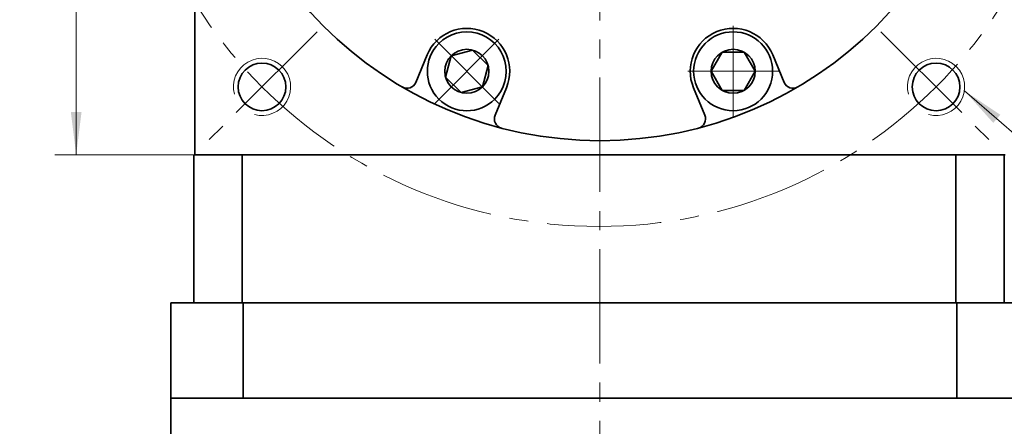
# Model space of a CAD drawing. Header units: millimetres. Extents: x 2999 to 3633, y -147 to 315.
# Tile 5 of 8: x 3336 to 3439, y 127 to 170. Entities that reach past the tile are written whole.
import ezdxf

# ---------------------------------------------------------------- set-up
doc = ezdxf.new("R2010")
doc.units = ezdxf.units.MM
doc.set_wipeout_variables(frame=1)
doc.linetypes.add('点画线', pattern=[18, 12, -2, 2, -2])
doc.layers.get('0').update_dxf_attribs({"lineweight": 35})
for name, color, linetype, lineweight in [('EB0', 7, 'Continuous', 35), ('中心线层', 1, '点画线', 18), ('尺寸线层', 3, 'Continuous', 18), ('粗实线层', 7, 'Continuous', 35)]:
    doc.layers.add(name, color=color, linetype=linetype, lineweight=lineweight)
doc.styles.add('标准', font='txt', dxfattribs={"width": 0.667})
doc.dimstyles.new('a4-1-1', dxfattribs={"dimtxt": 3, "dimasz": 3, "dimexe": 1.5, "dimexo": 0, "dimgap": 0.5, "dimtad": 1, "dimdec": 3, "dimdsep": 46, "dimtxsty": '标准', "dimblk": '_CAXARROW', "dimcen": 0, "dimdle": 6, "dimazin": 2, "dimtfac": 0.707107, "dimtdec": 3, "dimtix": 1, "dimtmove": 2, "dimatfit": 3, "dimfxl": 0, "dimfrac": 2, "dimtolj": 1, "dimarcsym": 0})

# ---------------------------------------------------------------- blocks, each defined once
blk = doc.blocks.new('*X18')
at = {"layer": '尺寸线层', "linetype": 'Continuous'}
for points in [[(3341.51, 240.46), (3342.07, 235.96), (3340.95, 235.96)], [(3341.51, 155.46), (3342.07, 159.96), (3340.95, 159.96)]]:
    blk.add_hatch(color=0, dxfattribs=at).paths.add_polyline_path(points, flags=0)
at = {"layer": '尺寸线层', "color": 0, "linetype": 'Continuous'}
for p, q in [((3353.96, 240.46), (3339.26, 240.46)), ((3341.51, 240.46), (3341.51, 155.46)), ((3353.96, 155.46), (3339.26, 155.46))]:
    blk.add_line(p, q, dxfattribs=at)
at = {"layer": '尺寸线层', "color": 0, "insert": (3338.54, 197.96), "char_height": 4.5, "width": 9, "attachment_point": 5, "rotation": 90, "line_spacing_factor": 1.15057, "style": '标准'}
blk.add_mtext('\\T1.1;85', dxfattribs=at)
blk = doc.blocks.new('_CAXARROW')
blk.add_hatch(color=0).paths.add_polyline_path([(0, 0), (-1, 0.125), (-1, -0.125)], flags=0)
blk = doc.blocks.new('*X20')
at = {"layer": '尺寸线层', "linetype": 'Continuous'}
blk.add_hatch(color=0, dxfattribs=at).paths.add_polyline_path([(-8.63, 6.42), (-4.86, 3.89), (-5.6, 3.04)], flags=0)
at = {"layer": '尺寸线层', "color": 0, "linetype": 'Continuous'}
blk.add_line((-8.63, 6.42), (-1.23, 0), dxfattribs=at)
at = {"layer": '尺寸线层', "color": 0}
for p, q in [((-1.23, 0), (0, 0)), ((0, 0), (17.35, 0)), ((0, 0), (0, 0))]:
    blk.add_line(p, q, dxfattribs=at)
at = {"layer": '尺寸线层', "color": 0, "insert": (2.25, 0.9), "char_height": 4.5, "width": 30.2032, "attachment_point": 7, "line_spacing_factor": 1.15057, "style": '标准'}
blk.add_mtext('\\T1.1;4-M6x12', dxfattribs=at)
blk = doc.blocks.new('*X21')
at = {"layer": '中心线层', "linetype": '点画线', "lineweight": 18}
for p, q in [((0, -4.76), (0, 4.76)), ((-4.76, 0), (4.76, 0))]:
    blk.add_line(p, q, dxfattribs=at)
at = {"layer": '粗实线层'}
for p, q in [((-2.31, 0), (-1.15, 2)), ((-1.15, 2), (1.15, 2)), ((2.31, 0), (1.15, 2)), ((2.31, 0), (1.15, 2)), ((-2.31, 0), (-1.15, -2)), ((2.31, 0), (1.15, -2)), ((-1.15, -2), (1.15, -2))]:
    blk.add_line(p, q, dxfattribs=at)
blk.add_circle((0, 0), 2.31, dxfattribs=at)
for start, end in [(0, 180), (180, 360)]:
    blk.add_arc((0, 0), 4.14, start, end, dxfattribs=at)

msp = doc.modelspace()

# ---------------------------------------------------------------- linework, layer by layer
at = {"color": 7, "linetype": 'Continuous', "lineweight": 0}
for centre in [(3361.001, 162.6008), (3361.001, 162.6008), (3431.7117, 162.6008), (3431.7117, 162.6008)]:
    msp.add_arc(centre, 3, 255, 195, dxfattribs=at)
at = {"layer": 'EB0'}
for p, q in [((3441.4554, 139.9566), (3351.4554, 139.9566)), ((3351.4554, 139.9566), (3351.4554, 129.9566)), ((3441.4554, 129.9566), (3351.4554, 129.9566)), ((3351.4554, 129.9566), (3351.4554, 95.4566))]:
    msp.add_line(p, q, dxfattribs=at)
at = {"layer": '中心线层'}
for p, q in [((3396.4554, 7.5734), (3396.4554, 250.1424)), ((3366.7811, 168.3809), (3355.1208, 156.7206)), ((3425.9316, 168.3809), (3437.5919, 156.7206))]:
    msp.add_line(p, q, dxfattribs=at)
msp.add_circle((3396.3564, 197.9562), 50, dxfattribs=at)
at = {"layer": '粗实线层'}
for p, q in [((3353.9554, 240.4562), (3353.9554, 155.4562)), ((3378.3299, 165.9566), (3377.1359, 163.0741)), ((3414.5808, 165.9566), (3415.7748, 163.0741)), ((3386.6449, 162.5125), (3385.4509, 159.6299)), ((3406.2658, 162.5125), (3407.4598, 159.6299)), ((3353.8564, 139.9566), (3353.8564, 155.4562)), ((3353.9554, 155.4562), (3438.9554, 155.4562)), ((3358.9241, 139.9566), (3358.9241, 155.4562)), ((3433.7886, 139.9566), (3433.7886, 155.4562)), ((3438.8564, 139.9566), (3438.8564, 155.4562)), ((3353.8564, 139.9566), (3438.8564, 139.9566)), ((3359.0231, 139.9566), (3359.0231, 129.9566)), ((3433.8876, 139.9566), (3433.8876, 129.9566))]:
    msp.add_line(p, q, dxfattribs=at)
for centre, radius in [((3396.4554, 197.9562), 41), ((3361.001, 162.6008), 2.5), ((3431.7117, 162.6008), 2.5)]:
    msp.add_circle(centre, radius, dxfattribs=at)
for centre, radius, start, end in [((3382.4874, 164.2346), 4.5, 337.5, 157.5), ((3410.4233, 164.2346), 4.5, 22.5, 202.5), ((3376.2121, 163.4567), 1, 239.596884, 337.49996), ((3416.6986, 163.4567), 1, 202.50004, 300.403116), ((3386.3747, 159.2472), 1, 157.50004, 255.403116), ((3406.536, 159.2472), 1, 284.596884, 22.49996)]:
    msp.add_arc(centre, radius, start, end, dxfattribs=at)

# ---------------------------------------------------------------- block references
at = {"layer": '尺寸线层'}
msp.add_blockref('*X20', (3443.3111, 155.7815), dxfattribs=at)

# ---------------------------------------------------------------- dimensions: what is measured, and where the dimension line sits
dim = msp.add_linear_dim(base=(3341.5116, 155.4562), p1=(3353.9554, 240.4562), p2=(3353.9554, 155.4562), angle=270, dimstyle='a4-1-1', override={"dimsah": 1, "dimtfill": 1, "dimtzin": 8}, dxfattribs=at)
dim.commit()
dim.dimension.update_dxf_attribs({"geometry": '*X18', "text_midpoint": (3338.5359, 197.9562)})

# ---------------------------------------------------------------- next in the draw order: wipeouts: each hides what was drawn before it
for points in [[(3379.56, 167.162), (3379.5429, 167.1448), (3379.5259, 167.1275), (3379.509, 167.1101), (3379.4922, 167.0926), (3379.4755, 167.0749), (3379.4589, 167.0572), (3379.4424, 167.0394), (3379.426, 167.0216), (3379.4097, 167.0036), (3379.3935, 166.9855), (3379.3775, 166.9673), (3379.3615, 166.949), (3379.3457, 166.9307), (3379.3299, 166.9122), (3379.3143, 166.8937), (3379.2987, 166.875), (3379.2833, 166.8563), (3379.268, 166.8375), (3379.2528, 166.8185), (3379.2377, 166.7995), (3379.2227, 166.7805), (3379.2079, 166.7613), (3379.1931, 166.742), (3379.1785, 166.7227), (3379.164, 166.7032), (3379.1496, 166.6837), (3379.1353, 166.6641), (3379.1211, 166.6444), (3379.107, 166.6246), (3379.0931, 166.6048), (3379.0931, 166.6048), (3378.9866, 166.4445), (3378.8876, 166.2793), (3378.7965, 166.1098), (3378.7133, 165.9362), (3378.6383, 165.7589), (3378.5716, 165.5784), (3378.5133, 165.3949), (3378.4637, 165.2089), (3378.4228, 165.0208), (3378.3906, 164.8311), (3378.3673, 164.64), (3378.3529, 164.448), (3378.3475, 164.2556), (3378.351, 164.0632), (3378.3634, 163.8711), (3378.3847, 163.6798), (3378.415, 163.4897), (3378.454, 163.3012), (3378.5017, 163.1147), (3378.5581, 162.9307), (3378.623, 162.7494), (3378.6962, 162.5714), (3378.7776, 162.397), (3378.867, 162.2265), (3378.9642, 162.0604), (3379.0691, 161.899), (3379.1814, 161.7426), (3379.3008, 161.5916), (3379.4271, 161.4464), (3379.56, 161.3071), (3379.56, 161.3071), (3379.6992, 161.1742), (3379.8445, 161.0479), (3379.9955, 160.9285), (3380.1518, 160.8163), (3380.3132, 160.7114), (3380.4794, 160.6141), (3380.6498, 160.5247), (3380.8242, 160.4433), (3381.0023, 160.3701), (3381.1835, 160.3052), (3381.3676, 160.2489), (3381.554, 160.2011), (3381.7425, 160.1621), (3381.9326, 160.1319), (3382.1239, 160.1105), (3382.316, 160.0981), (3382.5085, 160.0946), (3382.7009, 160.1001), (3382.8928, 160.1145), (3383.0839, 160.1378), (3383.2737, 160.1699), (3383.4618, 160.2108), (3383.6478, 160.2605), (3383.8312, 160.3187), (3384.0118, 160.3854), (3384.1891, 160.4604), (3384.3627, 160.5436), (3384.5322, 160.6348), (3384.6973, 160.7337), (3384.8576, 160.8402), (3384.8576, 160.8402), (3384.8775, 160.8542), (3384.8973, 160.8682), (3384.917, 160.8824), (3384.9366, 160.8967), (3384.9561, 160.9111), (3384.9755, 160.9256), (3384.9949, 160.9403), (3385.0141, 160.955), (3385.0333, 160.9699), (3385.0524, 160.9849), (3385.0714, 161), (3385.0903, 161.0152), (3385.1091, 161.0305), (3385.1279, 161.0459), (3385.1465, 161.0614), (3385.1651, 161.0771), (3385.1835, 161.0928), (3385.2019, 161.1087), (3385.2202, 161.1246), (3385.2383, 161.1407), (3385.2564, 161.1569), (3385.2744, 161.1731), (3385.2923, 161.1895), (3385.3101, 161.206), (3385.3278, 161.2226), (3385.3454, 161.2393), (3385.3629, 161.2561), (3385.3803, 161.273), (3385.3976, 161.29), (3385.4148, 161.3071), (3385.4148, 161.3071), (3385.564, 161.4644), (3385.7048, 161.6292), (3385.8367, 161.8011), (3385.9595, 161.9797), (3386.0728, 162.1646), (3386.1762, 162.355), (3386.2695, 162.5507), (3386.3524, 162.7509), (3386.4248, 162.9552), (3386.4863, 163.163), (3386.5369, 163.3738), (3386.5764, 163.5869), (3386.6047, 163.8018), (3386.6217, 164.0179), (3386.6274, 164.2346), (3386.6217, 164.4512), (3386.6047, 164.6673), (3386.5764, 164.8822), (3386.5369, 165.0953), (3386.4863, 165.3061), (3386.4248, 165.5139), (3386.3524, 165.7182), (3386.2695, 165.9184), (3386.1762, 166.1141), (3386.0728, 166.3046), (3385.9595, 166.4894), (3385.8367, 166.668), (3385.7048, 166.8399), (3385.564, 167.0048), (3385.4148, 167.162), (3385.4148, 167.162), (3385.2576, 167.3112), (3385.0928, 167.4519), (3384.9208, 167.5839), (3384.7422, 167.7066), (3384.5574, 167.8199), (3384.3669, 167.9233), (3384.1713, 168.0166), (3383.971, 168.0996), (3383.7667, 168.1719), (3383.5589, 168.2335), (3383.3482, 168.2841), (3383.135, 168.3236), (3382.9202, 168.3519), (3382.7041, 168.3689), (3382.4874, 168.3746), (3382.2707, 168.3689), (3382.0547, 168.3519), (3381.8398, 168.3236), (3381.6267, 168.2841), (3381.4159, 168.2335), (3381.2081, 168.1719), (3381.0038, 168.0996), (3380.8035, 168.0166), (3380.6079, 167.9233), (3380.4174, 167.8199), (3380.2326, 167.7066), (3380.054, 167.5839), (3379.882, 167.4519), (3379.7172, 167.3112)], [(3406.2833, 164.2346), (3406.2834, 164.2103), (3406.2836, 164.186), (3406.2839, 164.1618), (3406.2844, 164.1375), (3406.2851, 164.1133), (3406.2859, 164.089), (3406.2868, 164.0648), (3406.2878, 164.0405), (3406.2891, 164.0163), (3406.2904, 163.9921), (3406.2919, 163.9678), (3406.2935, 163.9436), (3406.2953, 163.9194), (3406.2972, 163.8952), (3406.2993, 163.8711), (3406.3015, 163.8469), (3406.3038, 163.8228), (3406.3063, 163.7986), (3406.3089, 163.7745), (3406.3117, 163.7504), (3406.3146, 163.7263), (3406.3177, 163.7022), (3406.3209, 163.6782), (3406.3242, 163.6542), (3406.3277, 163.6301), (3406.3313, 163.6061), (3406.335, 163.5822), (3406.3389, 163.5582), (3406.3429, 163.5343), (3406.3471, 163.5104), (3406.3471, 163.5104), (3406.3852, 163.3217), (3406.432, 163.135), (3406.4874, 162.9507), (3406.5513, 162.7691), (3406.6236, 162.5907), (3406.7042, 162.4159), (3406.7927, 162.245), (3406.8891, 162.0783), (3406.9932, 161.9164), (3407.1046, 161.7595), (3407.2233, 161.6079), (3407.3488, 161.462), (3407.481, 161.3221), (3407.6196, 161.1884), (3407.7642, 161.0614), (3407.9146, 160.9412), (3408.0704, 160.8282), (3408.2312, 160.7225), (3408.3969, 160.6244), (3408.5669, 160.5341), (3408.7409, 160.4518), (3408.9185, 160.3777), (3409.0994, 160.3119), (3409.2832, 160.2546), (3409.4694, 160.2059), (3409.6577, 160.166), (3409.8476, 160.1348), (3410.0388, 160.1124), (3410.2309, 160.099), (3410.4233, 160.0946), (3410.4233, 160.0946), (3410.6157, 160.099), (3410.8078, 160.1124), (3410.9989, 160.1348), (3411.1889, 160.166), (3411.3772, 160.2059), (3411.5634, 160.2546), (3411.7472, 160.3119), (3411.9281, 160.3777), (3412.1057, 160.4518), (3412.2797, 160.5341), (3412.4497, 160.6244), (3412.6154, 160.7225), (3412.7762, 160.8282), (3412.932, 160.9412), (3413.0824, 161.0614), (3413.227, 161.1884), (3413.3656, 161.3221), (3413.4978, 161.462), (3413.6233, 161.6079), (3413.742, 161.7595), (3413.8534, 161.9164), (3413.9575, 162.0783), (3414.0539, 162.245), (3414.1424, 162.4159), (3414.223, 162.5907), (3414.2953, 162.7691), (3414.3592, 162.9507), (3414.4146, 163.135), (3414.4614, 163.3217), (3414.4995, 163.5104), (3414.4995, 163.5104), (3414.5036, 163.5343), (3414.5077, 163.5582), (3414.5116, 163.5822), (3414.5153, 163.6061), (3414.5189, 163.6301), (3414.5224, 163.6542), (3414.5257, 163.6782), (3414.5289, 163.7022), (3414.532, 163.7263), (3414.5349, 163.7504), (3414.5377, 163.7745), (3414.5403, 163.7986), (3414.5428, 163.8228), (3414.5451, 163.8469), (3414.5473, 163.8711), (3414.5494, 163.8952), (3414.5513, 163.9194), (3414.5531, 163.9436), (3414.5547, 163.9678), (3414.5562, 163.9921), (3414.5575, 164.0163), (3414.5587, 164.0405), (3414.5598, 164.0648), (3414.5607, 164.089), (3414.5615, 164.1133), (3414.5622, 164.1375), (3414.5627, 164.1618), (3414.563, 164.186), (3414.5632, 164.2103), (3414.5633, 164.2346), (3414.5633, 164.2346), (3414.5576, 164.4512), (3414.5406, 164.6673), (3414.5123, 164.8822), (3414.4728, 165.0953), (3414.4222, 165.3061), (3414.3607, 165.5139), (3414.2883, 165.7182), (3414.2054, 165.9184), (3414.1121, 166.1141), (3414.0086, 166.3046), (3413.8954, 166.4894), (3413.7726, 166.668), (3413.6407, 166.8399), (3413.4999, 167.0048), (3413.3507, 167.162), (3413.1935, 167.3112), (3413.0287, 167.4519), (3412.8567, 167.5839), (3412.6781, 167.7066), (3412.4933, 167.8199), (3412.3028, 167.9233), (3412.1072, 168.0166), (3411.9069, 168.0996), (3411.7026, 168.1719), (3411.4948, 168.2335), (3411.2841, 168.2841), (3411.0709, 168.3236), (3410.856, 168.3519), (3410.64, 168.3689), (3410.4233, 168.3746), (3410.4233, 168.3746), (3410.2066, 168.3689), (3409.9905, 168.3519), (3409.7757, 168.3236), (3409.5625, 168.2841), (3409.3518, 168.2335), (3409.144, 168.1719), (3408.9397, 168.0996), (3408.7394, 168.0166), (3408.5438, 167.9233), (3408.3533, 167.8199), (3408.1685, 167.7066), (3407.9899, 167.5839), (3407.8179, 167.4519), (3407.6531, 167.3112), (3407.4959, 167.162), (3407.3467, 167.0048), (3407.2059, 166.8399), (3407.074, 166.668), (3406.9512, 166.4894), (3406.838, 166.3046), (3406.7345, 166.1141), (3406.6412, 165.9184), (3406.5583, 165.7182), (3406.4859, 165.5139), (3406.4244, 165.3061), (3406.3738, 165.0953), (3406.3343, 164.8822), (3406.306, 164.6673), (3406.289, 164.4512)]]:
    msp.add_wipeout(points).dxf.layer = '粗实线层'

# ---------------------------------------------------------------- next in the draw order: block references
at = {"layer": '粗实线层'}
for p, rotation in [((3382.4874, 164.2346), 135.0000000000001), ((3410.4233, 164.2346), 180)]:
    msp.add_blockref('*X21', p, dxfattribs=dict(at, rotation=rotation))

doc.saveas('drawing.dxf')
